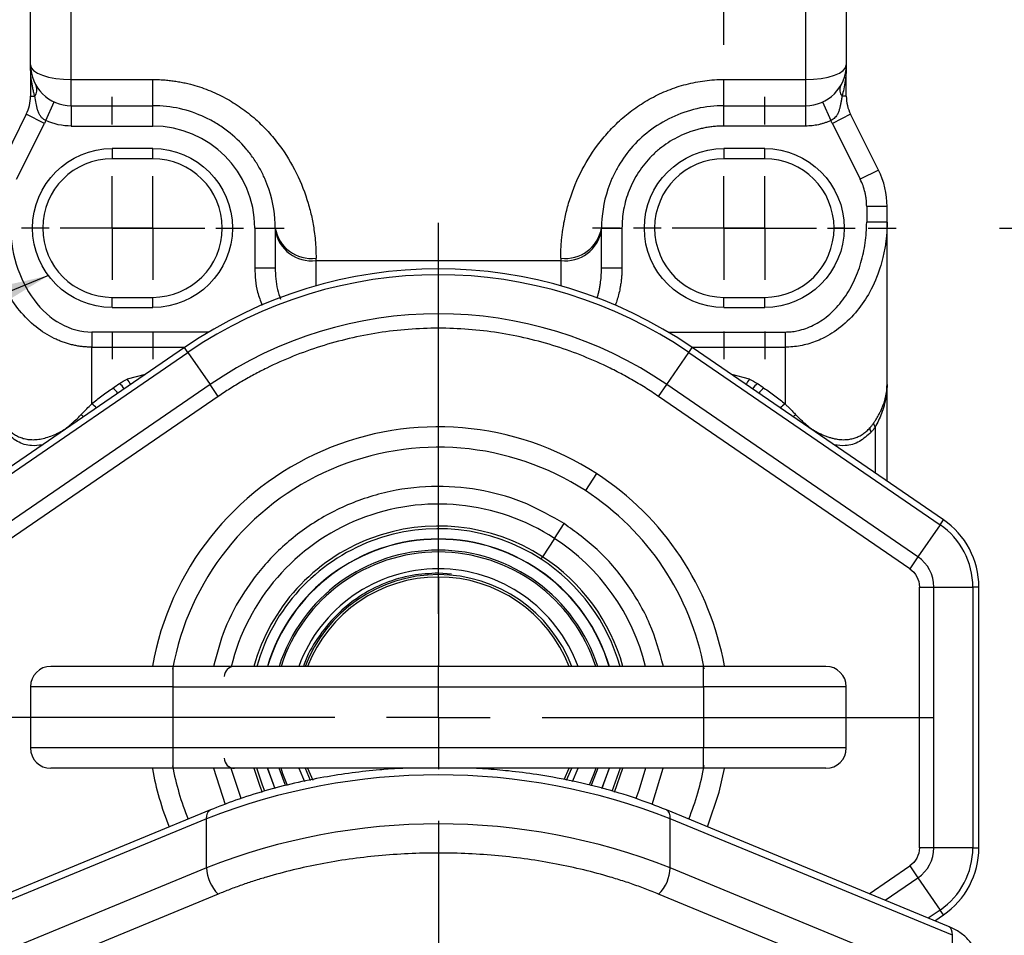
# Model space of a CAD drawing. Header units: millimetres. Extents: x 19 to 819, y 19 to 629.
# Tile 64 of 70: x 685 to 721, y 353 to 387. Entities that reach past the tile are written whole.
import ezdxf

# ---------------------------------------------------------------- set-up
doc = ezdxf.new("R2010")
doc.units = ezdxf.units.MM
doc.header["$LTSCALE"] = 3
doc.linetypes.add('SLD-Center', pattern=[19.05, 15.24, -1.27, 1.27, -1.27])
doc.linetypes.add('SLD-Solid', pattern=[0])
doc.layers.add('CENTER', color=40, linetype='SLD-Center')
doc.layers.add('DIMENSIONS', color=140, linetype='SLD-Solid', lineweight=25)
doc.layers.add('TEXT', color=140, linetype='SLD-Solid', lineweight=25)
doc.styles.add('SLDTEXTSTYLE0', font='VERDANA.TTF')
doc.styles.get("Standard").update_dxf_attribs({"font": 'VERDANA.TTF'})
doc.dimstyles.new('SLDDIMSTYLE3', dxfattribs={"dimtxt": 0.18, "dimasz": 9.906, "dimexe": 0, "dimexo": 0.0625, "dimgap": 0, "dimtad": 0, "dimtih": 1, "dimtoh": 1, "dimdec": 0, "dimrnd": 1e-09, "dimzin": 0, "dimdsep": 46, "dimtxsty": 'Standard', "dimsah": 1, "dimcen": 0.09, "dimadec": 0, "dimazin": 0, "dimtfac": 9.906, "dimtdec": 0, "dimtofl": 0, "dimtmove": 0, "dimatfit": 3, "dimfxl": 0, "dimfrac": 2, "dimtolj": 1, "dimtzin": 0, "dimarcsym": 0})
doc.dimstyles.new('SLDDIMSTYLE5', dxfattribs={"dimtxt": 6.474023, "dimasz": 9.906, "dimexe": 0, "dimexo": 0.0625, "dimgap": 1.618506, "dimtad": 0, "dimtih": 1, "dimtoh": 1, "dimlfac": 1.333333, "dimrnd": 1e-09, "dimzin": 4, "dimdsep": 46, "dimtxsty": 'SLDTEXTSTYLE0', "dimsah": 1, "dimcen": 0.09, "dimadec": 0, "dimazin": 1, "dimtfac": 1, "dimtmove": 0, "dimatfit": 0, "dimfxl": 0, "dimfrac": 2, "dimtolj": 1, "dimtzin": 12, "dimarcsym": 0})
doc.dimstyles.new('SLDDIMSTYLE6', dxfattribs={"dimtxt": 6.474023, "dimasz": 9.906, "dimexe": 0, "dimexo": 0.0625, "dimgap": 1.618506, "dimtad": 0, "dimtih": 1, "dimtoh": 1, "dimlfac": 1.333333, "dimrnd": 1e-09, "dimzin": 4, "dimdsep": 46, "dimtxsty": 'SLDTEXTSTYLE0', "dimsah": 1, "dimcen": 0.09, "dimadec": 0, "dimazin": 1, "dimtfac": 1, "dimtofl": 0, "dimtmove": 0, "dimatfit": 3, "dimfxl": 0, "dimfrac": 2, "dimtolj": 1, "dimtzin": 12, "dimarcsym": 0})

# ---------------------------------------------------------------- blocks, each defined once
blk = doc.blocks.new('_D_12')
at = {"layer": 'DIMENSIONS'}
for p, q in [((689.516, 387.771), (689.516, 444.285)), ((710.516, 386.196), (710.516, 444.285)), ((689.516, 434.76), (670.466, 434.76)), ((690.876, 434.76), (688.702, 434.76)), ((688.702, 434.76), (688.702, 424.47)), ((710.114, 434.76), (712.288, 434.76)), ((710.516, 434.76), (729.566, 434.76)), ((712.288, 434.76), (712.288, 424.47)), ((688.702, 424.47), (690.876, 424.47)), ((712.288, 424.47), (710.114, 424.47))]:
    blk.add_line(p, q, dxfattribs=at)
for points in [[(689.516, 434.76), (679.61, 436.284), (679.61, 433.236)], [(710.516, 434.76), (720.422, 433.236), (720.422, 436.284)]]:
    blk.add_solid(points, dxfattribs=at)
at = {"layer": 'DIMENSIONS', "char_height": 6.35, "attachment_point": 1, "style": 'SLDTEXTSTYLE0'}
for s, insert in [('28.0', (690.876, 444.274)), ('1.10', (690.876, 432.536))]:
    blk.add_mtext(s, dxfattribs=dict(at, insert=insert))
blk = doc.blocks.new('_D_13')
at = {"layer": 'DIMENSIONS'}
for p, q in [((746.756, 434.76), (737.712, 434.76)), ((737.712, 434.76), (737.712, 416.961)), ((758.43, 434.76), (756.256, 434.76)), ((756.256, 434.76), (756.256, 424.47)), ((777.668, 434.76), (779.842, 434.76)), ((779.842, 434.76), (779.842, 424.47)), ((756.256, 424.47), (758.43, 424.47)), ((779.842, 424.47), (777.668, 424.47)), ((712.451, 416.961), (747.237, 416.961)), ((737.712, 416.961), (737.712, 379.461)), ((720.656, 379.461), (747.237, 379.461))]:
    blk.add_line(p, q, dxfattribs=at)
for points in [[(737.712, 416.961), (736.188, 407.055), (739.236, 407.055)], [(737.712, 379.461), (739.236, 389.367), (736.188, 389.367)]]:
    blk.add_solid(points, dxfattribs=at)
at = {"layer": 'DIMENSIONS', "char_height": 6.35, "attachment_point": 1, "style": 'SLDTEXTSTYLE0'}
for s, insert in [('50.0', (758.43, 444.274)), ('1.97', (758.43, 432.536))]:
    blk.add_mtext(s, dxfattribs=dict(at, insert=insert))
blk = doc.blocks.new('_D_14')
at = {"layer": 'DIMENSIONS'}
for p, q in [((712.451, 416.961), (777.582, 416.961)), ((768.057, 416.961), (768.057, 400.388)), ((758.438, 388.649), (756.264, 388.649)), ((756.264, 388.649), (756.264, 378.36)), ((777.676, 388.649), (779.85, 388.649)), ((779.85, 388.649), (779.85, 378.36)), ((756.264, 378.36), (758.438, 378.36)), ((779.85, 378.36), (777.676, 378.36)), ((768.057, 361.461), (768.057, 376.91)), ((722.011, 361.461), (777.582, 361.461))]:
    blk.add_line(p, q, dxfattribs=at)
for points in [[(768.057, 416.961), (766.533, 407.055), (769.581, 407.055)], [(768.057, 361.461), (769.581, 371.367), (766.533, 371.367)]]:
    blk.add_solid(points, dxfattribs=at)
at = {"layer": 'DIMENSIONS', "char_height": 6.35, "attachment_point": 1, "style": 'SLDTEXTSTYLE0'}
for s, insert in [('74.0', (758.438, 398.164)), ('2.91', (758.438, 386.425))]:
    blk.add_mtext(s, dxfattribs=dict(at, insert=insert))
blk = doc.blocks.new('_D_15')
at = {"layer": 'DIMENSIONS'}
for p, q in [((712.451, 416.961), (808.514, 416.961)), ((798.989, 416.961), (798.989, 391.34)), ((789.37, 379.601), (787.196, 379.601)), ((787.196, 379.601), (787.196, 369.312)), ((808.608, 379.601), (810.782, 379.601)), ((810.782, 379.601), (810.782, 369.312)), ((787.196, 369.312), (789.37, 369.312)), ((810.782, 369.312), (808.608, 369.312)), ((798.989, 336.739), (798.989, 367.862)), ((710.951, 336.739), (808.514, 336.739))]:
    blk.add_line(p, q, dxfattribs=at)
for points in [[(798.989, 416.961), (797.465, 407.055), (800.513, 407.055)], [(798.989, 336.739), (800.513, 346.645), (797.465, 346.645)]]:
    blk.add_solid(points, dxfattribs=at)
at = {"layer": 'DIMENSIONS', "char_height": 6.35, "attachment_point": 1, "style": 'SLDTEXTSTYLE0'}
for s, insert in [('107.0', (786.677, 389.116)), ('4.21', (789.37, 377.377))]:
    blk.add_mtext(s, dxfattribs=dict(at, insert=insert))
blk = doc.blocks.new('_D_18')
at = {"layer": 'DIMENSIONS'}
for p, q in [((680.141, 352.856), (680.141, 311.508)), ((719.891, 352.856), (719.891, 311.508)), ((680.141, 321.033), (719.891, 321.033)), ((719.891, 321.033), (727.408, 321.033)), ((736.182, 321.033), (734.008, 321.033)), ((734.008, 321.033), (734.008, 310.743)), ((755.42, 321.033), (757.594, 321.033)), ((757.594, 321.033), (757.594, 310.743)), ((734.008, 310.743), (736.182, 310.743)), ((757.594, 310.743), (755.42, 310.743))]:
    blk.add_line(p, q, dxfattribs=at)
for points in [[(680.141, 321.033), (690.047, 319.509), (690.047, 322.557)], [(719.891, 321.033), (709.985, 322.557), (709.985, 319.509)]]:
    blk.add_solid(points, dxfattribs=at)
at = {"layer": 'DIMENSIONS', "char_height": 6.35, "attachment_point": 1, "style": 'SLDTEXTSTYLE0'}
for s, insert in [('53.0', (736.182, 330.547)), ('2.09', (736.182, 318.809))]:
    blk.add_mtext(s, dxfattribs=dict(at, insert=insert))
blk = doc.blocks.new('SW_CENTERMARKSYMBOL_16')
at = {"layer": 'CENTER', "color": 0}
for p, q in [((0, 3.81), (0, 4.83)), ((0, 0), (0, 1.905)), ((-3.81, 0), (-4.83, 0)), ((0, 0), (-1.905, 0)), ((0, 0), (0, -1.905)), ((0, 0), (1.905, 0)), ((3.81, 0), (4.83, 0)), ((0, -3.81), (0, -4.83))]:
    blk.add_line(p, q, dxfattribs=at)
blk = doc.blocks.new('SW_CENTERMARKSYMBOL_17')
at = {"layer": 'CENTER', "color": 0}
for p, q in [((0, 3.81), (0, 4.83)), ((0, 0), (0, 1.905)), ((-3.81, 0), (-4.83, 0)), ((0, 0), (-1.905, 0)), ((0, 0), (0, -1.905)), ((0, 0), (1.905, 0)), ((3.81, 0), (4.83, 0)), ((0, -3.81), (0, -4.83))]:
    blk.add_line(p, q, dxfattribs=at)
blk = doc.blocks.new('SW_CENTERMARKSYMBOL_18')
at = {"layer": 'CENTER', "color": 0}
for p, q in [((0, 3.81), (0, 4.83)), ((0, 0), (0, 1.905)), ((-3.81, 0), (-4.83, 0)), ((0, 0), (-1.905, 0)), ((0, 0), (0, -1.905)), ((0, 0), (1.905, 0)), ((3.81, 0), (4.83, 0)), ((0, -3.81), (0, -4.83))]:
    blk.add_line(p, q, dxfattribs=at)
blk = doc.blocks.new('SW_CENTERMARKSYMBOL_19')
at = {"layer": 'CENTER', "color": 0}
for p, q in [((0, 3.81), (0, 4.83)), ((0, 0), (0, 1.905)), ((-3.81, 0), (-4.83, 0)), ((0, 0), (-1.905, 0)), ((0, 0), (0, -1.905)), ((0, 0), (1.905, 0)), ((3.81, 0), (4.83, 0)), ((0, -3.81), (0, -4.83))]:
    blk.add_line(p, q, dxfattribs=at)
blk = doc.blocks.new('SW_CENTERMARKSYMBOL_20')
at = {"layer": 'CENTER', "color": 0}
for p, q in [((0, 3.81), (0, 18.185)), ((0, 0), (0, 1.905)), ((-3.81, 0), (-18.185, 0)), ((0, 0), (-1.905, 0)), ((0, 0), (0, -1.905)), ((0, 0), (1.905, 0)), ((3.81, 0), (18.185, 0)), ((0, -3.81), (0, -18.185))]:
    blk.add_line(p, q, dxfattribs=at)

msp = doc.modelspace()

# ---------------------------------------------------------------- linework, layer by layer
for p, q in [((686.5161, 384.9257), (686.5161, 391.0864)), ((713.5161, 391.0864), (713.5161, 384.9257)), ((685.0161, 385.4614), (685.0161, 384.3155)), ((715.0161, 384.3155), (715.0161, 385.4614)), ((686.5161, 384.9257), (689.5161, 384.9257)), ((686.5161, 383.9614), (686.5161, 384.9257)), ((689.5161, 383.9614), (689.5161, 384.9257)), ((710.5161, 384.9257), (713.5161, 384.9257)), ((710.5161, 383.9614), (710.5161, 384.9257)), ((713.5161, 384.9257), (713.5161, 383.9614)), ((685.0161, 384.3155), (685.1729, 384.3155)), ((715.0161, 384.3155), (714.8593, 384.3155)), ((685.5785, 383.4161), (685.8911, 384.0979)), ((686.5161, 383.9614), (689.5161, 383.9614)), ((686.5161, 383.9614), (686.5161, 383.2114)), ((689.5161, 383.2114), (689.5161, 383.9614)), ((710.5161, 383.9614), (713.5161, 383.9614)), ((710.5161, 383.2114), (710.5161, 383.9614)), ((713.5161, 383.9614), (713.5161, 383.2114)), ((714.1412, 384.0979), (714.4537, 383.4161)), ((684.8578, 383.6447), (683.8328, 381.5949)), ((685.5286, 383.3093), (684.8578, 383.6447)), ((715.1745, 383.6447), (714.5037, 383.3093)), ((716.1994, 381.5949), (715.1745, 383.6447)), ((684.5037, 381.2594), (685.5286, 383.3093)), ((686.5161, 383.2114), (689.5161, 383.2114)), ((713.5161, 383.2114), (710.5161, 383.2114)), ((714.5037, 383.3093), (715.5286, 381.2594)), ((688.0161, 382.3864), (688.0161, 382.0114)), ((689.5161, 382.3864), (688.0161, 382.3864)), ((689.5161, 382.0114), (689.5161, 382.3864)), ((712.0161, 382.3864), (710.5161, 382.3864)), ((710.5161, 382.3864), (710.5161, 382.0114)), ((712.0161, 382.0114), (712.0161, 382.3864)), ((689.5161, 382.0114), (688.0161, 382.0114)), ((712.0161, 382.0114), (710.5161, 382.0114)), ((716.1994, 381.5949), (715.5286, 381.2594)), ((715.7661, 380.2532), (715.7661, 379.6734)), ((716.5161, 380.2532), (715.7661, 380.2532)), ((716.5161, 379.6734), (716.5161, 380.2532)), ((716.5161, 379.6734), (715.7661, 379.6734)), ((716.5161, 373.7115), (716.5161, 379.6734)), ((685.4661, 379.4614), (685.0911, 379.4614)), ((693.2661, 379.4614), (694.0161, 379.4614)), ((693.2661, 379.4614), (693.2661, 377.9963)), ((694.0161, 379.4614), (694.0161, 379.3819)), ((694.0161, 379.3819), (694.0161, 377.9963)), ((706.0161, 379.3819), (706.0161, 379.4614)), ((706.0161, 379.4614), (706.7661, 379.4614)), ((706.0161, 377.9963), (706.0161, 379.3819)), ((706.7661, 379.4614), (706.7661, 377.9963)), ((714.9411, 379.4614), (714.5661, 379.4614)), ((695.5161, 378.2672), (695.5161, 378.3543)), ((695.5161, 378.2672), (704.5161, 378.2672)), ((695.5161, 377.3359), (695.5161, 378.2672)), ((704.5161, 378.3543), (704.5161, 378.2672)), ((704.5161, 378.2672), (704.5161, 377.3359)), ((693.2661, 377.9963), (694.0161, 377.9963)), ((706.0161, 377.9963), (706.7661, 377.9963)), ((688.0161, 376.9114), (689.5161, 376.9114)), ((688.0161, 376.5364), (688.0161, 376.9114)), ((689.5161, 376.5364), (689.5161, 376.9114)), ((710.5161, 376.9114), (712.0161, 376.9114)), ((710.5161, 376.5364), (710.5161, 376.9114)), ((712.0161, 376.5364), (712.0161, 376.9114)), ((688.0161, 376.5364), (689.5161, 376.5364)), ((710.5161, 376.5364), (712.0161, 376.5364)), ((687.2661, 375.6365), (687.2661, 375.0791)), ((691.5712, 375.6365), (687.2661, 375.6365)), ((708.461, 375.6365), (712.7661, 375.6365)), ((712.7661, 375.6365), (712.7661, 375.0791)), ((690.6823, 375.0676), (681.4441, 368.7302)), ((681.5683, 368.5491), (690.8065, 374.8865)), ((687.2661, 372.9901), (687.2661, 375.0791)), ((687.2661, 375.0791), (690.6991, 375.0791)), ((690.8065, 374.8865), (690.6823, 375.0676)), ((690.8065, 374.8865), (691.6187, 373.7026)), ((708.4136, 373.7026), (709.2257, 374.8865)), ((709.2257, 374.8865), (709.35, 375.0676)), ((709.2257, 374.8865), (718.4639, 368.5491)), ((709.3332, 375.0791), (712.7661, 375.0791)), ((718.5882, 368.7302), (709.35, 375.0676)), ((712.7661, 375.0791), (712.7661, 372.9901)), ((689.2285, 374.0704), (688.5744, 373.8967)), ((711.4578, 373.8967), (710.8037, 374.0704)), ((691.6187, 373.7026), (682.3805, 367.3652)), ((691.9187, 373.2653), (691.6187, 373.7026)), ((708.1136, 373.2653), (708.4136, 373.7026)), ((717.6518, 367.3652), (708.4136, 373.7026)), ((716.5161, 370.1517), (716.5161, 373.7115)), ((691.9187, 373.2653), (682.6805, 366.9279)), ((717.3518, 366.9279), (708.1136, 373.2653)), ((686.1268, 371.9737), (686.1454, 371.9553)), ((713.9054, 371.9737), (713.8868, 371.9553)), ((716.0768, 372.1381), (716.0768, 370.453)), ((705.8293, 370.4297), (705.4213, 369.8003)), ((718.4639, 368.5491), (718.5882, 368.7302)), ((704.2837, 368.0453), (704.637, 368.5903)), ((718.4639, 368.5491), (717.6518, 367.3652)), ((700.0161, 368.0149), (700.0161, 368.0239)), ((700.0161, 367.6114), (700.0161, 368.0149)), ((704.2837, 368.0453), (703.8442, 367.3672)), ((700.0161, 367.5455), (700.0161, 367.6114)), ((700.0161, 366.9273), (700.0161, 367.5455)), ((703.7896, 367.2829), (703.8442, 367.3672)), ((717.6518, 367.3652), (717.3518, 366.9279)), ((700.0161, 366.7682), (700.0161, 366.9273)), ((700.5028, 366.7236), (700.0161, 366.7682)), ((700.0161, 366.6237), (700.0161, 363.3364)), ((717.7055, 356.6665), (717.7055, 366.2564)), ((717.7055, 366.2564), (718.2358, 366.2564)), ((718.2358, 356.6665), (718.2358, 366.2564)), ((718.2358, 366.2564), (719.6714, 366.2564)), ((719.6714, 366.2564), (719.6714, 356.6665)), ((719.8911, 366.2564), (719.6714, 366.2564)), ((719.8911, 356.6665), (719.8911, 366.2564)), ((690.2661, 362.5864), (690.2661, 363.3364)), ((709.7661, 363.3364), (690.2661, 363.3364)), ((709.7661, 362.5864), (709.7661, 363.3364)), ((690.2661, 362.5864), (685.0161, 362.5864)), ((685.0161, 362.5864), (685.0161, 360.3364)), ((690.2661, 362.5864), (709.7661, 362.5864)), ((690.2661, 360.3364), (690.2661, 362.5864)), ((715.0161, 362.5864), (709.7661, 362.5864)), ((709.7661, 362.5864), (709.7661, 360.3364)), ((715.0161, 360.3364), (715.0161, 362.5864)), ((690.2661, 360.3364), (685.0161, 360.3364)), ((690.2661, 359.5864), (690.2661, 360.3364)), ((709.7661, 360.3364), (690.2661, 360.3364)), ((709.7661, 359.5864), (709.7661, 360.3364)), ((715.0161, 360.3364), (709.7661, 360.3364)), ((709.7661, 359.5864), (690.2661, 359.5864)), ((691.7407, 359.5864), (692.1702, 358.2616)), ((693.7272, 359.5864), (693.9968, 358.8471)), ((694.0113, 358.8365), (693.7366, 359.5864)), ((694.8819, 359.5864), (695.0874, 359.0983)), ((695.2064, 359.5864), (695.3993, 359.1518)), ((704.643, 359.1721), (704.8258, 359.5864)), ((704.7319, 359.154), (704.9199, 359.5864)), ((704.9475, 359.1041), (705.1504, 359.5864)), ((706.2956, 359.5864), (706.0243, 358.8442)), ((706.0318, 358.8387), (706.3051, 359.5864)), ((706.6954, 359.5864), (706.396, 358.7365)), ((706.4923, 358.706), (706.7997, 359.5864)), ((707.8784, 358.2528), (708.2838, 359.5864)), ((691.6294, 358.057), (681.252, 353.7679)), ((718.7803, 353.7679), (708.4029, 358.057)), ((691.4895, 357.733), (681.1121, 353.4439)), ((691.4895, 355.93), (691.4895, 357.733)), ((708.5427, 355.93), (708.5427, 357.733)), ((718.9201, 353.4439), (708.5427, 357.733)), ((718.2358, 356.6665), (717.7055, 356.6665)), ((719.6714, 356.6665), (718.2358, 356.6665)), ((719.6714, 356.6665), (719.8911, 356.6665)), ((715.863, 354.9736), (717.3518, 355.9949)), ((717.3518, 355.9949), (717.6518, 355.5576)), ((691.4895, 355.93), (681.1121, 351.6408)), ((718.9201, 351.6408), (708.5427, 355.93)), ((716.448, 354.7318), (717.6518, 355.5576)), ((717.6518, 355.5576), (718.4639, 354.3737)), ((691.9159, 354.9599), (681.5385, 350.6707)), ((718.4938, 350.6707), (708.1164, 354.9599)), ((718.4639, 354.3737), (718.0317, 354.0772)), ((718.274, 353.9771), (718.5882, 354.1926)), ((718.5882, 354.1926), (718.4639, 354.3737)), ((718.9201, 351.6408), (718.9201, 353.4439))]:
    msp.add_line(p, q)
at = {"flags": 128}
for points in [[(685.0161, 385.4614), (685.0449, 385.3569), (685.1303, 385.2564), (685.2689, 385.1638), (685.4555, 385.0826), (685.6828, 385.016), (685.9421, 384.9665), (686.2235, 384.936), (686.5161, 384.9257)], [(713.5161, 384.9257), (713.8088, 384.936), (714.0901, 384.9665), (714.3495, 385.016), (714.5768, 385.0826), (714.7633, 385.1638), (714.9019, 385.2564), (714.9873, 385.3569), (715.0161, 385.4614)], [(686.97, 372.521), (686.9216, 372.5591), (686.8696, 372.5909)], [(713.0622, 372.521), (713.1107, 372.5591), (713.1627, 372.5909)], [(692.7604, 358.4756), (692.4096, 359.5378), (692.3923, 359.6074)], [(693.2325, 359.5864), (693.4478, 358.9336), (693.5367, 358.7135)], [(693.6318, 358.7467), (693.5415, 358.9697), (693.3368, 359.5864)], [(694.4069, 358.9397), (694.3841, 358.991), (694.1589, 359.5864)], [(694.4715, 358.9568), (694.2989, 359.3805), (694.2281, 359.5864)], [(695.1124, 359.5864), (695.3019, 359.1509), (695.3106, 359.1331)], [(705.8041, 359.5864), (705.7333, 359.3805), (705.5648, 358.9658)], [(705.8733, 359.5864), (705.6481, 358.991), (705.6291, 358.9482)], [(707.6348, 359.5864), (707.3845, 358.7659), (707.2726, 358.4776)], [(709.9149, 357.432), (710.3418, 358.7041), (710.5361, 359.5766)], [(691.4895, 357.733), (691.4977, 357.8432), (691.522, 357.9349), (691.5614, 358.0047), (691.6144, 358.0499), (691.6312, 358.0577)], [(708.5427, 357.733), (708.5345, 357.8432), (708.5103, 357.9349), (708.4709, 358.0047), (708.4178, 358.0499), (708.4024, 358.0572)], [(718.9201, 353.4439), (718.9119, 353.554), (718.8877, 353.6457), (718.8483, 353.7155), (718.7952, 353.7607), (718.7803, 353.7679)]]:
    msp.add_lwpolyline(points, dxfattribs=at)
for centre, radius, start, end in [((686.5161, 385.4614), 1.5, 180, 270), ((713.5161, 385.4614), 1.5, 270, 0), ((684.8837, 384.5497), 0.3721, 321.00751, 23.40615), ((715.1485, 384.5497), 0.3721, 156.59385, 218.99249), ((683.5161, 384.3155), 1.5, 333.43495, 0), ((716.5161, 384.3155), 1.5, 180, 206.56505), ((688.0161, 379.4614), 2.55, 90, 180), ((689.5161, 379.4614), 2.55, 270, 90), ((710.5161, 379.4614), 2.55, 90, 180), ((712.0161, 379.4614), 2.55, 0, 90), ((713.5161, 380.2532), 3, 0, 26.56505), ((688.0161, 379.4614), 2.55, 180, 270), ((695.3454, 379.6927), 1.3493, 189.86987, 277.26841), ((695.3482, 379.6078), 1.3511, 189.62614, 277.13847), ((704.6868, 379.6927), 1.3493, 262.73159, 350.13013), ((704.684, 379.6078), 1.3511, 262.86153, 350.37386), ((710.5161, 379.4614), 2.55, 180, 270), ((712.0161, 379.4614), 2.55, 270, 0), ((700.0161, 361.4614), 16.5, 55.54991, 124.45009), ((700.0161, 361.4614), 16.2803, 55.54991, 124.45009), ((700.0161, 361.4614), 14.8447, 55.54991, 124.45009), ((687.9147, 373.2254), 0.6337, 30.24796, 54.35735), ((688.0418, 373.4065), 0.7239, 24.59408, 42.62397), ((711.9904, 373.4065), 0.7239, 137.37603, 155.40592), ((712.1175, 373.2254), 0.6337, 125.64265, 149.75204), ((687.7032, 373.0551), 0.6212, 32.08306, 56.86821), ((712.3291, 373.0551), 0.6212, 123.13179, 147.91694), ((686.9909, 372.4745), 0.5844, 39.37794, 61.9093), ((713.0413, 372.4745), 0.5844, 118.0907, 140.62206), ((716.3094, 372.3208), 0.2958, 188.50996, 218.14295), ((700.0161, 361.4614), 10.6875, 57.04914, 169.84261), ((716.2117, 372.1205), 0.3293, 182.47744, 210.92474), ((700.0161, 361.4614), 9.9375, 57.04914, 169.7462), ((700.0161, 361.4614), 10.6875, 10.18143, 57.04914), ((700.0161, 361.4614), 9.9375, 10.34879, 57.04914), ((700.0161, 361.4614), 7.846, 57.04914, 166.33199), ((716.8911, 366.2564), 3, 0, 55.54991), ((700.0161, 361.4614), 7.038, 57.04914, 164.54915), ((700.0161, 361.4614), 6.9375, 57.04914, 164.31965), ((716.8911, 366.2564), 2.7803, 0, 55.54991), ((700.0161, 361.4614), 6.5625, 90, 163.39845), ((700.0161, 361.4614), 6.5534, 90, 163.37485), ((700.0161, 361.4614), 6.5625, 16.60155, 90), ((700.0161, 361.4614), 6.5534, 16.62515, 90), ((700.0161, 361.4614), 7.846, 13.82608, 57.04914), ((700.0161, 361.4614), 6.15, 90, 162.24917), ((700.0161, 361.4614), 6.0841, 90, 162.05039), ((700.0161, 361.4614), 6.15, 17.75083, 90), ((700.0161, 361.4614), 6.0841, 17.94961, 90), ((700.0161, 361.4614), 6.9375, 15.68035, 57.04914), ((700.0161, 361.4614), 7.038, 15.45085, 57.04914), ((716.8911, 366.2564), 1.3447, 0, 55.54991), ((700.0161, 361.4614), 5.4659, 90, 159.93806), ((700.0161, 361.4614), 5.4659, 20.06194, 90), ((700.0161, 361.4614), 5.25, 90, 159.07517), ((700.0161, 361.4614), 5.1623, 90, 158.70238), ((700.0161, 361.4614), 5.25, 20.92483, 90), ((700.0161, 361.4614), 5.1623, 21.29762, 90), ((685.7661, 362.5864), 0.75, 90, 180), ((692.5161, 362.9614), 0.375, 90, 180), ((714.2661, 362.5864), 0.75, 0, 90), ((685.7661, 360.3364), 0.75, 180, 270), ((714.2661, 360.3364), 0.75, 270, 0), ((692.5161, 359.9614), 0.375, 180, 270), ((700.0161, 361.4614), 10.6875, 190.18143, 202.14909), ((700.0161, 361.4614), 9.9375, 190.34879, 202.12592), ((700.0161, 361.4614), 9.9375, 337.87408, 349.7462), ((700.0161, 335.977), 23.3672, 68.59882, 111.40118), ((700.0161, 334.174), 23.3672, 68.59882, 111.40118), ((716.8911, 356.6665), 1.3447, 304.45009, 0), ((716.8911, 356.6665), 2.7803, 304.45009, 0), ((716.8911, 356.6665), 3, 304.45009, 0), ((692.9094, 355.9752), 1.4206, 181.82463, 225.62232), ((707.1228, 355.9752), 1.4206, 314.37768, 358.17537)]:
    msp.add_arc(centre, radius, start, end)
for points in [[(685.0161, 385.4614), (685.0161, 387.2573), (685.0161, 389.1637), (685.0161, 391.0864)], [(715.0161, 391.0864), (715.0161, 389.1637), (715.0161, 387.2573), (715.0161, 385.4614)], [(685.5785, 383.4161), (685.5628, 383.3799), (685.5462, 383.3446), (685.5286, 383.3093)], [(686.5161, 383.2114), (686.1925, 383.2114), (685.8727, 383.2812), (685.5785, 383.4161)], [(693.2661, 379.4614), (693.2661, 381.5311), (691.5858, 383.2114), (689.5161, 383.2114)], [(714.5037, 383.3093), (714.486, 383.3446), (714.4695, 383.3799), (714.4537, 383.4161)], [(685.0911, 379.4614), (685.0911, 381.0758), (686.4018, 382.3864), (688.0161, 382.3864)], [(712.0161, 382.3864), (713.6305, 382.3864), (714.9411, 381.0758), (714.9411, 379.4614)], [(688.0161, 376.5364), (686.4018, 376.5364), (685.0911, 377.8471), (685.0911, 379.4614)], [(714.9411, 379.4614), (714.9411, 377.8471), (713.6305, 376.5364), (712.0161, 376.5364)], [(688.0427, 373.5753), (688.121, 373.6317), (688.2018, 373.6865), (688.284, 373.7404)], [(688.284, 373.7404), (688.3753, 373.8002), (688.4727, 373.8526), (688.5744, 373.8967)], [(711.4578, 373.8967), (711.5596, 373.8526), (711.6569, 373.8002), (711.7482, 373.7404)], [(711.7482, 373.7404), (711.8304, 373.6865), (711.9113, 373.6317), (711.9896, 373.5753)], [(717.3518, 366.9279), (717.5731, 366.776), (717.7055, 366.5248), (717.7055, 366.2564)], [(717.7055, 356.6665), (717.7055, 356.398), (717.5731, 356.1468), (717.3518, 355.9949)]]:
    msp.add_open_spline(points, degree=3)
for points, knots in [([(685.1729, 384.3155), (685.1612, 384.3568), (685.1368, 384.4432), (685.1053, 384.5794), (685.0766, 384.7276), (685.0489, 384.9098), (685.0226, 385.1557), (685.0185, 385.3484), (685.0161, 385.4614)], [0, 0, 0, 0, 0.1100508, 0.229975, 0.3597931, 0.499521, 0.706586, 1, 1, 1, 1]), ([(715.0161, 385.4614), (715.0154, 385.4008), (715.0141, 385.2878), (715.0046, 385.1309), (714.9927, 384.9991), (714.9707, 384.8164), (714.9334, 384.5901), (714.8826, 384.4021), (714.8593, 384.3155)], [0, 0, 0, 0, 0.1575195, 0.2934535, 0.4078022, 0.5005662, 0.7700542, 1, 1, 1, 1]), ([(689.5161, 384.9257), (689.5827, 384.925), (689.7158, 384.9236), (689.9148, 384.9124), (690.113, 384.8945), (690.3103, 384.8693), (690.5067, 384.8369), (690.7022, 384.7973), (691.0566, 384.7122), (691.562, 384.5475), (692.1862, 384.2544), (692.7676, 383.8931), (693.2927, 383.4765), (693.7637, 383.0124), (694.3018, 382.3589), (694.8403, 381.4681), (695.1846, 380.5649), (695.3659, 379.8491), (695.4455, 379.3949), (695.4893, 379.0057), (695.512, 378.6777), (695.5147, 378.4633), (695.5161, 378.3543)], [0, 0, 0, 0, 0.0178731, 0.035694, 0.0534896, 0.0712871, 0.0891136, 0.106996, 0.124961, 0.1873183, 0.2502459, 0.312383, 0.3754801, 0.437261, 0.5003943, 0.6217853, 0.7508329, 0.8120887, 0.8752182, 0.9154546, 0.957033, 1, 1, 1, 1]), ([(704.5161, 378.3543), (704.5166, 378.4198), (704.5176, 378.5496), (704.5258, 378.7468), (704.539, 378.943), (704.5576, 379.1383), (704.5946, 379.439), (704.6661, 379.8479), (704.8469, 380.5625), (705.1903, 381.4643), (705.7272, 382.3542), (706.2641, 383.0074), (706.7344, 383.4719), (707.259, 383.8891), (707.8394, 384.2507), (708.4617, 384.5439), (709.0133, 384.7249), (709.4669, 384.8284), (709.8141, 384.8843), (710.1642, 384.9193), (710.3987, 384.9236), (710.5161, 384.9257)], [0, 0, 0, 0, 0.02593197, 0.0513606, 0.07629531, 0.10074614, 0.12472371, 0.18776464, 0.24893477, 0.37778227, 0.49899835, 0.56210578, 0.62386633, 0.68699113, 0.74915964, 0.81185728, 0.87399287, 0.90563994, 0.93709128, 0.96849503, 1, 1, 1, 1]), ([(685.5785, 383.4161), (685.5621, 383.4246), (685.5295, 383.4415), (685.4851, 383.4726), (685.4449, 383.507), (685.4091, 383.5449), (685.3627, 383.6046), (685.3137, 383.694), (685.2597, 383.8478), (685.218, 384.0555), (685.1885, 384.2256), (685.1729, 384.3155)], [0, 0, 0, 0, 0.0517924, 0.1023264, 0.1521333, 0.2017005, 0.2514674, 0.3711538, 0.5004853, 0.7359858, 1, 1, 1, 1]), ([(714.8593, 384.3155), (714.851, 384.2697), (714.8348, 384.1806), (714.813, 384.0523), (714.7896, 383.9326), (714.7603, 383.8139), (714.7204, 383.6984), (714.6664, 383.598), (714.603, 383.5205), (714.535, 383.4604), (714.4811, 383.431), (714.4537, 383.4161)], [0, 0, 0, 0, 0.1344064, 0.2611082, 0.380878, 0.4945387, 0.6244144, 0.7445667, 0.828749, 0.9131067, 1, 1, 1, 1]), ([(694.0161, 379.4614), (694.0161, 379.9108), (693.9509, 380.3923), (693.7383, 381.0238), (693.6888, 381.1521), (693.5767, 381.406), (693.514, 381.5321), (693.3743, 381.782), (693.2972, 381.9058), (693.1276, 382.1501), (693.0346, 382.2709), (692.7369, 382.6189), (692.5122, 382.8342), (692.1321, 383.1264), (691.9984, 383.2183), (691.7231, 383.3864), (691.5808, 383.4631), (691.1397, 383.6709), (690.8228, 383.7801), (690.1793, 383.9245), (689.851, 383.9614), (689.5161, 383.9614)], [0, 0, 0, 0, 0.25, 0.25, 0.3125, 0.3125, 0.375, 0.375, 0.4375, 0.4375, 0.5, 0.5, 0.625, 0.625, 0.6875, 0.6875, 0.75, 0.75, 0.875, 0.875, 1, 1, 1, 1]), ([(710.5161, 383.9614), (710.1811, 383.9614), (709.85, 383.9243), (709.1988, 383.7772), (708.8892, 383.6696), (708.3005, 383.3917), (708.0198, 383.2189), (707.5186, 382.8326), (707.294, 382.6177), (706.8952, 382.1508), (706.7268, 381.9053), (706.5177, 381.5309), (706.455, 381.4047), (706.3428, 381.1504), (706.2934, 381.0222), (706.0814, 380.392), (706.0161, 379.9108), (706.0161, 379.4614)], [0, 0, 0, 0, 0.125, 0.125, 0.25, 0.25, 0.375, 0.375, 0.5, 0.5, 0.625, 0.625, 0.6875, 0.6875, 0.75, 0.75, 1, 1, 1, 1]), ([(710.5161, 383.2114), (710.4568, 383.2106), (710.3385, 383.2091), (710.1618, 383.1963), (709.9867, 383.1758), (709.8132, 383.147), (709.6413, 383.1099), (709.4709, 383.0646), (709.302, 383.011), (709.0726, 382.9263), (708.7882, 382.7969), (708.4584, 382.6042), (708.1475, 382.3773), (707.7643, 382.0317), (707.4383, 381.6304), (707.1807, 381.1895), (707.0257, 380.8488), (706.9063, 380.4994), (706.825, 380.1516), (706.7751, 379.8045), (706.7691, 379.5758), (706.7661, 379.4614)], [0, 0, 0, 0, 0.0302399, 0.0602806, 0.0901884, 0.1200305, 0.1498748, 0.1797888, 0.2098399, 0.2400943, 0.3043854, 0.3687437, 0.4344028, 0.5001305, 0.6313415, 0.6956327, 0.7599909, 0.8217085, 0.8834928, 0.9417295, 1, 1, 1, 1]), ([(714.4537, 383.4161), (714.4168, 383.3998), (714.343, 383.3674), (714.2293, 383.3264), (714.1137, 383.2911), (713.9572, 383.2527), (713.7579, 383.2188), (713.5967, 383.2139), (713.5161, 383.2114)], [0, 0, 0, 0, 0.1251238, 0.2499386, 0.3748065, 0.500089, 0.7499387, 1, 1, 1, 1]), ([(689.5161, 382.3864), (691.1305, 382.3864), (692.4411, 381.0758), (692.4411, 377.8471), (691.1305, 376.5364), (689.5161, 376.5364)], [0, 0, 0, 0, 0.5, 0.5, 1, 1, 1, 1]), ([(710.5161, 376.5364), (708.9018, 376.5364), (707.5911, 377.8471), (707.5911, 381.0758), (708.9018, 382.3864), (710.5161, 382.3864)], [0, 0, 0, 0, 0.5, 0.5, 1, 1, 1, 1]), ([(715.7661, 380.2532), (715.7654, 380.2967), (715.764, 380.3836), (715.7522, 380.5135), (715.7335, 380.6426), (715.6983, 380.8128), (715.6375, 381.0223), (715.5649, 381.1804), (715.5286, 381.2594)], [0, 0, 0, 0, 0.1251631, 0.2499538, 0.3747937, 0.5001037, 0.7499539, 1, 1, 1, 1]), ([(687.2661, 375.0791), (687.2143, 375.0799), (687.1105, 375.0814), (686.9549, 375.0938), (686.7994, 375.1136), (686.6443, 375.1415), (686.4899, 375.1774), (686.3365, 375.2212), (686.1843, 375.2731), (686.0336, 375.333), (685.6962, 375.4866), (685.1842, 375.8138), (684.5987, 376.4002), (684.1101, 377.1339), (683.8224, 377.8088), (683.6578, 378.3957), (683.5801, 378.7982), (683.527, 379.2304), (683.5201, 379.5101), (683.5161, 379.6734)], [0, 0, 0, 0, 0.0235931, 0.0472714, 0.0710558, 0.0949673, 0.1190265, 0.1432533, 0.1676676, 0.1922887, 0.2171353, 0.3366645, 0.4669461, 0.5929204, 0.7376558, 0.8006928, 0.8718788, 0.9252086, 1, 1, 1, 1]), ([(684.2661, 379.6734), (684.2661, 379.1449), (684.3442, 378.6168), (684.6448, 377.6403), (684.8671, 377.1925), (685.4225, 376.4452), (685.7553, 376.146), (686.4809, 375.7416), (686.8733, 375.6365), (687.2661, 375.6365)], [0, 0, 0, 0, 0.25, 0.25, 0.5, 0.5, 0.75, 0.75, 1, 1, 1, 1]), ([(716.5161, 379.6734), (716.5154, 379.6025), (716.5139, 379.4681), (716.5031, 379.2781), (716.4886, 379.1109), (716.472, 378.9665), (716.4381, 378.724), (716.3743, 378.3957), (716.2099, 377.8089), (715.9221, 377.1339), (715.4336, 376.4002), (714.848, 375.8138), (714.2994, 375.4631), (713.8803, 375.2821), (713.6055, 375.1912), (713.3272, 375.1269), (713.047, 375.0866), (712.8595, 375.0816), (712.7661, 375.0791)], [0, 0, 0, 0, 0.0325, 0.0615651, 0.0871954, 0.1093908, 0.1281512, 0.1993342, 0.2623775, 0.4071117, 0.5330938, 0.6633742, 0.7829109, 0.8274612, 0.8713301, 0.9146306, 0.9574802, 1, 1, 1, 1]), ([(712.7661, 375.6365), (712.8028, 375.637), (712.876, 375.6381), (712.9856, 375.6465), (713.0949, 375.6599), (713.2039, 375.6788), (713.3726, 375.7165), (713.5992, 375.7886), (713.8793, 375.9176), (714.1523, 376.0854), (714.5107, 376.3681), (714.8298, 376.7214), (715.1015, 377.1279), (715.2822, 377.4622), (715.4359, 377.8169), (715.5583, 378.18), (715.6522, 378.5481), (715.7178, 378.9172), (715.7587, 379.293), (715.7636, 379.5461), (715.7661, 379.6734)], [0, 0, 0, 0, 0.01978477, 0.03955667, 0.05936349, 0.07925282, 0.09927161, 0.15270903, 0.20727854, 0.26546916, 0.32541676, 0.45337266, 0.52035308, 0.5892773, 0.65834075, 0.72890261, 0.79603322, 0.86335865, 0.93123252, 1, 1, 1, 1]), ([(693.2661, 377.9963), (693.2778, 377.692), (693.296, 377.2197), (693.4732, 376.7845), (693.5363, 376.6298)], [0, 0, 0, 0, 0.6444985, 1, 1, 1, 1]), ([(694.0161, 377.9963), (694.0237, 377.727), (694.0348, 377.3317), (694.1694, 376.9615), (694.2123, 376.8436)], [0, 0, 0, 0, 0.68153156, 1, 1, 1, 1]), ([(705.8538, 376.8788), (705.8657, 376.9189), (705.8903, 377.002), (705.9223, 377.1328), (705.9515, 377.2737), (705.9806, 377.45), (706.009, 377.6917), (706.0135, 377.8839), (706.0161, 377.9963)], [0, 0, 0, 0, 0.1105722, 0.2292861, 0.3561561, 0.4911942, 0.7023538, 1, 1, 1, 1]), ([(706.7661, 377.9963), (706.7654, 377.9371), (706.7639, 377.8188), (706.7519, 377.642), (706.7327, 377.4663), (706.7028, 377.2732), (706.6592, 377.0645), (706.5994, 376.8419), (706.5482, 376.6981), (706.5227, 376.6266)], [0, 0, 0, 0, 0.127165, 0.253733, 0.3799479, 0.5060556, 0.6727205, 0.8371599, 1, 1, 1, 1]), ([(708.1136, 373.2653), (708.032, 373.3205), (707.869, 373.4309), (707.6204, 373.59), (707.3689, 373.7442), (707.1142, 373.8931), (706.8565, 374.0367), (706.5957, 374.1751), (706.1019, 374.4242), (705.3606, 374.7551), (704.3461, 375.1194), (703.2987, 375.4087), (701.858, 375.6901), (700.0161, 375.8331), (698.1744, 375.6901), (696.7337, 375.4088), (695.6864, 375.1195), (694.6717, 374.7551), (693.8631, 374.3942), (693.2398, 374.0739), (692.7895, 373.821), (692.3478, 373.5532), (692.0618, 373.3613), (691.9187, 373.2653)], [0, 0, 0, 0, 0.017169, 0.0343207, 0.0514623, 0.0686012, 0.0857446, 0.1029, 0.1200745, 0.1821681, 0.2442845, 0.3078462, 0.3714312, 0.5000022, 0.6285731, 0.6921348, 0.7557198, 0.8178134, 0.8799299, 0.9099628, 0.9399593, 0.9699587, 1, 1, 1, 1]), ([(716.0169, 372.277), (716.0407, 372.3123), (716.0892, 372.3843), (716.1571, 372.4952), (716.2222, 372.611), (716.2833, 372.732), (716.3396, 372.858), (716.3965, 373.0059), (716.4536, 373.1918), (716.5047, 373.4332), (716.5121, 373.6128), (716.5161, 373.7115)], [0, 0, 0, 0, 0.074987, 0.1531797, 0.2346027, 0.3192783, 0.407226, 0.4984632, 0.6282443, 0.7954235, 1, 1, 1, 1]), ([(716.5161, 373.7115), (716.5154, 373.6629), (716.514, 373.5691), (716.5033, 373.4339), (716.4882, 373.3096), (716.4695, 373.1961), (716.4487, 373.0935), (716.427, 373.0017), (716.3866, 372.8508), (716.3174, 372.6437), (716.2075, 372.3838), (716.1193, 372.218), (716.0768, 372.1381)], [0, 0, 0, 0, 0.092021, 0.177249, 0.2556836, 0.3273249, 0.3921727, 0.450227, 0.501488, 0.679047, 0.8452137, 1, 1, 1, 1]), ([(687.2661, 372.9901), (687.385, 373.0939), (687.5101, 373.194), (687.7721, 373.3872), (687.91, 373.4796), (688.0427, 373.5753)], [0, 0, 0, 0, 0.5, 0.5, 1, 1, 1, 1]), ([(711.9896, 373.5753), (712.1222, 373.4796), (712.2601, 373.3872), (712.5222, 373.194), (712.6473, 373.0939), (712.7661, 372.9901)], [0, 0, 0, 0, 0.5, 0.5, 1, 1, 1, 1]), ([(686.8696, 372.5909), (686.9401, 372.6637), (687.0675, 372.7951), (687.2048, 372.9299), (687.2661, 372.9901)], [0, 0, 0, 0, 0.5538681, 1, 1, 1, 1]), ([(712.7661, 372.9901), (712.7952, 372.9618), (712.8571, 372.9017), (712.9518, 372.8066), (713.0552, 372.7015), (713.1257, 372.629), (713.1627, 372.5909)], [0, 0, 0, 0, 0.209634, 0.4461368, 0.7095759, 1, 1, 1, 1]), ([(686.1268, 371.9737), (686.1506, 371.9872), (686.2003, 372.0153), (686.2746, 372.0641), (686.3526, 372.1201), (686.4341, 372.1837), (686.5446, 372.2764), (686.6911, 372.4104), (686.8064, 372.527), (686.8696, 372.5909)], [0, 0, 0, 0, 0.0848736, 0.177244, 0.2772069, 0.3848381, 0.5001981, 0.7263036, 1, 1, 1, 1]), ([(713.1627, 372.5909), (713.2059, 372.5469), (713.2876, 372.4639), (713.405, 372.3519), (713.5248, 372.244), (713.6489, 372.1424), (713.7781, 372.0479), (713.8649, 371.9973), (713.9054, 371.9737)], [0, 0, 0, 0, 0.18775236, 0.35434878, 0.49982664, 0.68778453, 0.85439108, 1, 1, 1, 1]), ([(715.8828, 372.1063), (715.906, 372.133), (715.9527, 372.1867), (715.9954, 372.2468), (716.0169, 372.277)], [0, 0, 0, 0, 0.4989983, 1, 1, 1, 1]), ([(685.4509, 371.4789), (685.318, 371.4637), (685.0082, 371.4282), (684.5309, 371.5663), (684.2417, 371.8265), (684.103, 371.9513)], [0, 0, 0, 0, 0.2809544, 0.6549254, 1, 1, 1, 1]), ([(684.1495, 372.1063), (684.1708, 372.0834), (684.2136, 372.0376), (684.2814, 371.9759), (684.3519, 371.9195), (684.4253, 371.8688), (684.5014, 371.8238), (684.5802, 371.7846), (684.6617, 371.7513), (684.7457, 371.724), (684.8323, 371.7026), (684.9213, 371.6872), (685.0486, 371.6744), (685.2178, 371.6757), (685.4311, 371.7054), (685.6551, 371.7646), (685.8897, 371.8523), (686.0461, 371.9324), (686.1268, 371.9737)], [0, 0, 0, 0, 0.0379285, 0.0760351, 0.1144301, 0.1532212, 0.192513, 0.232406, 0.2729964, 0.3143753, 0.356629, 0.3998383, 0.4440789, 0.5416111, 0.6455233, 0.7563026, 0.8743507, 1, 1, 1, 1]), ([(713.9054, 371.9737), (713.9507, 371.9499), (714.0398, 371.9032), (714.1734, 371.8432), (714.304, 371.7923), (714.4315, 371.7507), (714.5559, 371.7183), (714.6769, 371.6949), (714.7945, 371.6804), (714.9086, 371.6747), (715.0388, 371.6781), (715.1839, 371.6967), (715.3419, 371.7385), (715.4914, 371.8004), (715.6317, 371.8823), (715.7633, 371.9822), (715.8431, 372.0651), (715.8828, 372.1063)], [0, 0, 0, 0, 0.0707699, 0.1391541, 0.2052028, 0.2689717, 0.3305227, 0.3899244, 0.4472533, 0.5025947, 0.556043, 0.6363419, 0.7133874, 0.7876862, 0.8598029, 0.9303546, 1, 1, 1, 1]), ([(715.9293, 371.9513), (715.7905, 371.8265), (715.5014, 371.5663), (715.024, 371.4282), (714.7143, 371.4637), (714.5814, 371.4789)], [0, 0, 0, 0, 0.3450746, 0.7190456, 1, 1, 1, 1]), ([(715.9293, 371.9513), (715.9549, 371.9807), (716.0062, 372.0396), (716.0532, 372.1052), (716.0768, 372.1381)], [0, 0, 0, 0, 0.4992503, 1, 1, 1, 1]), ([(704.637, 368.5903), (704.1872, 368.849), (703.2607, 369.3819), (701.6749, 369.8465), (699.971, 370.0169), (698.2301, 369.8288), (696.8378, 369.3774), (695.8046, 368.8564), (694.8591, 368.2524), (693.8302, 367.3598), (692.852, 366.107), (692.1234, 364.7655), (691.8701, 363.8), (691.7484, 363.3364)], [0, 0, 0, 0, 0.0951713, 0.1960434, 0.301109, 0.4084044, 0.5156997, 0.5682879, 0.6209003, 0.7217723, 0.8169437, 0.912115, 1, 1, 1, 1]), ([(708.2915, 363.3364), (708.1458, 363.8665), (707.924, 364.6733), (707.4098, 365.6728), (706.807, 366.6172), (705.9214, 367.6575), (705.0568, 368.2855), (704.637, 368.5903)], [0, 0, 0, 0, 0.2506259, 0.3814443, 0.5123228, 0.763252, 1, 1, 1, 1]), ([(700.0161, 366.7682), (699.6925, 366.751), (699.0258, 366.7155), (698.0364, 366.4204), (697.0866, 365.9304), (696.2332, 365.2416), (695.5611, 364.3877), (695.1706, 363.7325), (695.0667, 363.3626), (695.0594, 363.3364)], [0, 0, 0, 0, 0.1513605, 0.3117875, 0.4788841, 0.6495266, 0.8201692, 0.9872658, 1, 1, 1, 1]), ([(690.2661, 363.3364), (689.0727, 363.3364), (687.928, 363.3364), (686.2402, 363.3364), (685.7661, 363.3364), (685.7661, 363.3364)], [0, 0, 0, 0, 0.5, 0.5, 1, 1, 1, 1]), ([(714.2661, 363.3364), (714.2661, 363.3364), (713.792, 363.3364), (712.1042, 363.3364), (710.9596, 363.3364), (709.7661, 363.3364)], [0, 0, 0, 0, 0.5, 0.5, 1, 1, 1, 1]), ([(690.2661, 359.5864), (690.2112, 359.5864), (690.1014, 359.5864), (689.937, 359.5864), (689.7731, 359.5864), (689.6097, 359.5864), (689.3579, 359.5864), (689.0207, 359.5864), (688.6015, 359.5864), (688.1926, 359.5864), (687.6634, 359.5864), (687.0614, 359.5864), (686.5728, 359.5864), (686.2636, 359.5864), (686.0775, 359.5864), (685.9345, 359.5864), (685.8466, 359.5864), (685.7969, 359.5864), (685.7709, 359.5864), (685.7677, 359.5864), (685.7661, 359.5864)], [0, 0, 0, 0, 0.0233353, 0.0466281, 0.0699098, 0.0932116, 0.1165649, 0.1783006, 0.2400921, 0.3044019, 0.3687678, 0.5000056, 0.6312435, 0.6955534, 0.7599192, 0.821655, 0.8834464, 0.9223093, 0.9611121, 1, 1, 1, 1]), ([(698.7866, 359.5864), (698.683, 359.5839), (698.3717, 359.5763), (697.7218, 359.5192), (696.8273, 359.4243), (695.7801, 359.2605), (694.7066, 359.042), (693.6195, 358.7596), (692.582, 358.4341), (691.9372, 358.1762), (691.6325, 358.0542)], [0, 0, 0, 0, 0.0405734, 0.1219215, 0.2566256, 0.3958693, 0.5445935, 0.6990483, 0.8577435, 1, 1, 1, 1]), ([(708.4019, 358.0562), (708.0263, 358.2034), (707.2703, 358.4996), (706.067, 358.8586), (704.8513, 359.1478), (703.6927, 359.3554), (702.6641, 359.4861), (701.884, 359.5603), (701.4498, 359.5797), (701.299, 359.5864)], [0, 0, 0, 0, 0.1754613, 0.3532042, 0.5264474, 0.6891663, 0.8284466, 0.9403888, 1, 1, 1, 1]), ([(714.2661, 359.5864), (714.2655, 359.5864), (714.2644, 359.5864), (714.255, 359.5864), (714.2401, 359.5864), (714.219, 359.5864), (714.1772, 359.5864), (714.0978, 359.5864), (713.9548, 359.5864), (713.7687, 359.5864), (713.4595, 359.5864), (712.9709, 359.5864), (712.3689, 359.5864), (711.8398, 359.5864), (711.431, 359.5864), (711.0116, 359.5864), (710.6388, 359.5864), (710.3141, 359.5864), (710.0407, 359.5864), (709.8577, 359.5864), (709.7661, 359.5864)], [0, 0, 0, 0, 0.0233353, 0.0466281, 0.0699098, 0.0932116, 0.1165649, 0.1783006, 0.2400921, 0.3044019, 0.3687678, 0.5000056, 0.6312435, 0.6955534, 0.7599192, 0.821655, 0.8834464, 0.9223093, 0.9611121, 1, 1, 1, 1]), ([(708.1164, 354.9599), (708.035, 354.9931), (707.8723, 355.0595), (707.624, 355.1552), (707.3728, 355.2479), (707.1185, 355.3375), (706.861, 355.4239), (706.6004, 355.5072), (706.1069, 355.6571), (705.3657, 355.8563), (704.3509, 356.0756), (703.3027, 356.2499), (701.8604, 356.4194), (700.0161, 356.5056), (698.1719, 356.4194), (696.7297, 356.2499), (695.6816, 356.0757), (694.6666, 355.8563), (693.8581, 355.639), (693.2353, 355.4463), (692.7854, 355.2942), (692.3443, 355.133), (692.0587, 355.0176), (691.9159, 354.9599)], [0, 0, 0, 0, 0.0171613, 0.0343051, 0.0514387, 0.0685696, 0.0857051, 0.1028525, 0.1200193, 0.182108, 0.2442194, 0.3077931, 0.3713901, 0.5000022, 0.6286143, 0.692188, 0.7557849, 0.8178736, 0.8799851, 0.9100044, 0.9399869, 0.9699723, 1, 1, 1, 1]), ([(719.883, 352.3451), (719.8854, 352.3648), (719.9067, 352.5344), (719.8041, 352.8482), (719.5807, 353.2268), (719.2532, 353.5197), (718.9753, 353.6924), (718.8049, 353.7544), (718.7773, 353.7644)], [0, 0, 0, 0, 0.0316106, 0.2728869, 0.5025923, 0.7341709, 0.957009, 1, 1, 1, 1])]:
    msp.add_open_spline(points, degree=3, knots=knots)

# ---------------------------------------------------------------- block references
at = {"layer": 'CENTER'}
for name, p in [('SW_CENTERMARKSYMBOL_16', (688.0161, 379.4614)), ('SW_CENTERMARKSYMBOL_17', (689.5161, 379.4614)), ('SW_CENTERMARKSYMBOL_18', (710.5161, 379.4614)), ('SW_CENTERMARKSYMBOL_19', (712.0161, 379.4614)), ('SW_CENTERMARKSYMBOL_20', (700.0161, 361.4614))]:
    msp.add_blockref(name, p, dxfattribs=at)

# ---------------------------------------------------------------- dimensions: what is measured, and where the dimension line sits
at = {"layer": 'DIMENSIONS'}
for base, p1, p2, dimstyle, picture, middle in [((710.5161, 434.7598), (689.5161, 383.9614), (710.5161, 382.3864), 'SLDDIMSTYLE5', '_D_12', (700.4951, 434.7598)), ((719.8911, 321.0326), (680.1411, 356.6665), (719.8911, 356.6665), 'SLDDIMSTYLE6', '_D_18', (745.8008, 321.0326))]:
    dim = msp.add_linear_dim(base=base, p1=p1, p2=p2, dimstyle=dimstyle, dxfattribs=at)
    dim.commit()
    dim.dimension.update_dxf_attribs({"geometry": picture, "text_midpoint": middle, "dimtype": 160})
for base, p2, picture, middle in [((737.7116, 379.4614), (716.8461, 379.4614), '_D_13', (737.7116, 434.7598)), ((798.9889, 336.7394), (707.1411, 336.7394), '_D_15', (798.9889, 379.6011)), ((768.0568, 361.4614), (718.2014, 361.4614), '_D_14', (768.0568, 388.649))]:
    dim = msp.add_linear_dim(base=base, p1=(708.6411, 416.9614), p2=p2, angle=90, dimstyle='SLDDIMSTYLE6', dxfattribs=at)
    dim.commit()
    dim.dimension.update_dxf_attribs({"geometry": picture, "text_midpoint": middle, "dimtype": 160})

# ---------------------------------------------------------------- leaders
at = {"layer": 'TEXT'}
msp.add_leader([(685.6729, 377.7108), (624.9408, 353.0202), (615.2051, 353.0202)], dimstyle='SLDDIMSTYLE3', dxfattribs=at)

doc.saveas('drawing.dxf')
